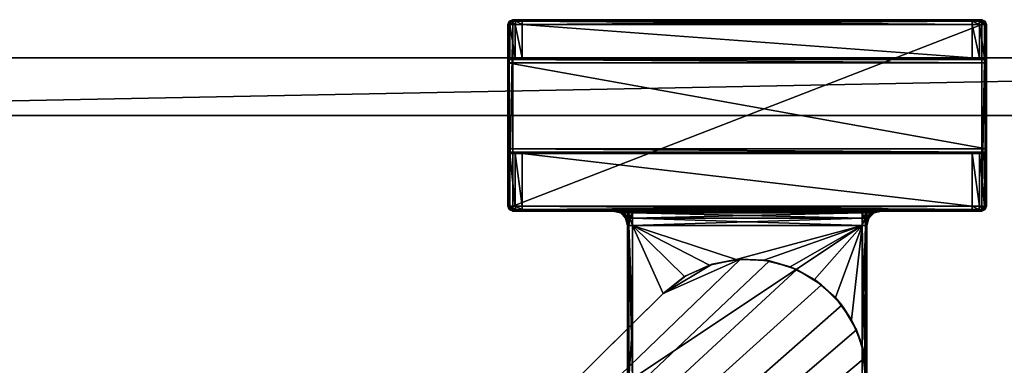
# Model space of a CAD drawing. Header units: metres. Extents: x 0 to 767, y -215 to 49.
# Tile 8 of 10: x 103 to 206, y -29 to 7. Entities that reach past the tile are written whole.
import ezdxf

# ---------------------------------------------------------------- set-up
doc = ezdxf.new("R2010")
doc.units = ezdxf.units.M

msp = doc.modelspace()

# ---------------------------------------------------------------- linework, layer by layer
at = {"layer": 'Y2A77L01'}
for points in [[(154.05043, 6.5, 1976.75), (153.849472, 6.5, 1977.5), (153.995911, 6.853553, 1977.5)], [(153.995911, 6.853553, 1997.5), (153.995911, 6.853553, 1977.5), (153.849472, 6.5, 1997.5)], [(153.995911, 6.853553, 1977.5), (153.849472, 6.5, 1977.5), (153.849472, 6.5, 1997.5)], [(153.849472, 6.5, 1997.5), (153.995911, 6.75, 1997.75), (153.995911, 6.853553, 1997.5)], [(153.995911, 6.75, 1997.75), (153.849472, 6.5, 1997.5), (153.995911, 6.5, 1997.853516)], [(154.05043, 6.5, 1976.75), (154.05043, 3, 1976.75), (153.849472, 6.5, 1977.5)], [(154.05043, 3, 1976.75), (153.849472, 3, 1977.5), (153.849472, 6.5, 1977.5)], [(153.995911, -12.5, 1997.853516), (153.995911, 6.5, 1997.853516), (153.849472, -12.5, 1997.5)], [(153.995911, 6.5, 1997.853516), (153.849472, 6.5, 1997.5), (153.849472, -12.5, 1997.5)], [(153.849472, 3, 1977.5), (153.849472, 6.5, 1997.5), (153.849472, 6.5, 1977.5)], [(153.849472, 3, 1993.5), (153.849472, 6.5, 1997.5), (153.849472, 3, 1977.5)], [(153.849472, 2.853553, 1993.853516), (153.849472, 6.5, 1997.5), (153.849472, 3, 1993.5)], [(153.849472, -12.5, 1997.5), (153.849472, 6.5, 1997.5), (153.849472, 2.5, 1994)], [(153.849472, 2.5, 1994), (153.849472, 6.5, 1997.5), (153.849472, 2.853553, 1993.853516)], [(154.349472, 7, 1977.5), (154.177261, 6.853553, 1976.823242), (153.995911, 6.853553, 1977.5)], [(154.349472, 7, 1997.5), (154.349472, 7, 1977.5), (153.995911, 6.853553, 1997.5)], [(154.349472, 7, 1977.5), (153.995911, 6.853553, 1977.5), (153.995911, 6.853553, 1997.5)], [(154.349472, 6.853553, 1997.853516), (154.349472, 7, 1997.5), (153.995911, 6.853553, 1997.5)], [(154.177261, 6.853553, 1976.823242), (154.05043, 6.5, 1976.75), (153.995911, 6.853553, 1977.5)], [(154.349472, 6.5, 1998), (154.349472, 6.853553, 1997.853516), (153.995911, 6.75, 1997.75)], [(153.995911, 6.75, 1997.75), (154.349472, 6.853553, 1997.853516), (153.995911, 6.853553, 1997.5)], [(153.995911, 6.5, 1997.853516), (154.349472, 6.5, 1998), (153.995911, 6.75, 1997.75)], [(154.349472, -12.5, 1998), (154.349472, 6.5, 1998), (153.995911, -12.5, 1997.853516)], [(154.349472, 6.5, 1998), (153.995911, 6.5, 1997.853516), (153.995911, -12.5, 1997.853516)], [(154.599472, 6.5, 1976.200928), (154.05043, 6.5, 1976.75), (154.177261, 6.853553, 1976.823242)], [(154.599472, 6.5, 1976.200928), (154.599472, 3, 1976.200928), (154.05043, 6.5, 1976.75)], [(154.599472, 3, 1976.200928), (154.05043, 3, 1976.75), (154.05043, 6.5, 1976.75)], [(154.642365, 7, 1976.792847), (154.177261, 6.853553, 1976.823242), (154.349472, 7, 1977.5)], [(154.177261, 6.853553, 1976.823242), (154.642365, 7, 1976.792847), (154.672699, 6.853553, 1976.327759)], [(154.672699, 6.853553, 1976.327759), (154.599472, 6.5, 1976.200928), (154.177261, 6.853553, 1976.823242)], [(203.349472, 7, 1997.5), (202.349472, 7, 1976.5), (154.349472, 7, 1997.5)], [(202.349472, 7, 1976.5), (155.349472, 7, 1976.5), (154.349472, 7, 1997.5)], [(154.349472, 7, 1997.5), (155.349472, 7, 1976.5), (154.349472, 7, 1977.5)], [(155.349472, 7, 1976.5), (154.642365, 7, 1976.792847), (154.349472, 7, 1977.5)], [(203.349472, 7, 1997.5), (154.349472, 7, 1997.5), (203.349472, 6.853553, 1997.853516)], [(154.349472, 7, 1997.5), (154.349472, 6.853553, 1997.853516), (203.349472, 6.853553, 1997.853516)], [(203.349472, 6.853553, 1997.853516), (154.349472, 6.853553, 1997.853516), (203.349472, 6.5, 1998)], [(154.349472, 6.853553, 1997.853516), (154.349472, 6.5, 1998), (203.349472, 6.5, 1998)], [(203.349472, -12.5, 1998), (203.349472, 6.5, 1998), (154.349472, -12.5, 1998)], [(203.349472, 6.5, 1998), (154.349472, 6.5, 1998), (154.349472, -12.5, 1998)], [(155.349472, 6.5, 1976), (154.599472, 6.5, 1976.200928), (154.672699, 6.853553, 1976.327759)], [(155.349472, 6.5, 1976), (155.349472, 3, 1976), (154.599472, 6.5, 1976.200928)], [(155.349472, 3, 1976), (154.599472, 3, 1976.200928), (154.599472, 6.5, 1976.200928)], [(154.642365, 7, 1976.792847), (155.349472, 7, 1976.5), (154.672699, 6.853553, 1976.327759)], [(154.672699, 6.853553, 1976.327759), (155.349472, 7, 1976.5), (155.349472, 6.853553, 1976.146484)], [(155.349472, 6.853553, 1976.146484), (155.349472, 6.5, 1976), (154.672699, 6.853553, 1976.327759)], [(202.349472, 6.853553, 1976.146484), (155.349472, 6.853553, 1976.146484), (202.349472, 7, 1976.5)], [(155.349472, 6.853553, 1976.146484), (155.349472, 7, 1976.5), (202.349472, 7, 1976.5)], [(202.349472, 6.5, 1976), (155.349472, 6.5, 1976), (202.349472, 6.853553, 1976.146484)], [(155.349472, 6.5, 1976), (155.349472, 6.853553, 1976.146484), (202.349472, 6.853553, 1976.146484)], [(202.349472, 6.5, 1976), (202.349472, 3, 1976), (155.349472, 6.5, 1976)], [(202.349472, 3, 1976), (155.349472, 3, 1976), (155.349472, 6.5, 1976)], [(203.05658, 7, 1976.792847), (202.349472, 7, 1976.5), (203.349472, 7, 1997.5)], [(203.05658, 7, 1976.792847), (203.026245, 6.853553, 1976.327759), (202.349472, 7, 1976.5)], [(202.349472, 7, 1976.5), (203.026245, 6.853553, 1976.327759), (202.349472, 6.853553, 1976.146484)], [(203.026245, 6.853553, 1976.327759), (203.099472, 6.5, 1976.200928), (202.349472, 6.853553, 1976.146484)], [(203.099472, 6.5, 1976.200928), (202.349472, 6.5, 1976), (202.349472, 6.853553, 1976.146484)], [(203.099472, 6.5, 1976.200928), (203.099472, 3, 1976.200928), (202.349472, 6.5, 1976)], [(203.099472, 3, 1976.200928), (202.349472, 3, 1976), (202.349472, 6.5, 1976)], [(203.026245, 6.853553, 1976.327759), (203.05658, 7, 1976.792847), (203.521683, 6.853553, 1976.823242)], [(203.521683, 6.853553, 1976.823242), (203.648514, 6.5, 1976.75), (203.026245, 6.853553, 1976.327759)], [(203.648514, 6.5, 1976.75), (203.099472, 6.5, 1976.200928), (203.026245, 6.853553, 1976.327759)], [(203.349472, 7, 1977.5), (203.05658, 7, 1976.792847), (203.349472, 7, 1997.5)], [(203.05658, 7, 1976.792847), (203.349472, 7, 1977.5), (203.521683, 6.853553, 1976.823242)], [(203.648514, 6.5, 1976.75), (203.648514, 3, 1976.75), (203.099472, 6.5, 1976.200928)], [(203.648514, 3, 1976.75), (203.099472, 3, 1976.200928), (203.099472, 6.5, 1976.200928)], [(203.703018, 6.853553, 1997.5), (203.349472, 7, 1997.5), (203.703018, 6.75, 1997.75)], [(203.349472, 7, 1997.5), (203.349472, 6.853553, 1997.853516), (203.703018, 6.75, 1997.75)], [(203.703018, 6.853553, 1997.5), (203.703018, 6.853553, 1977.5), (203.349472, 7, 1997.5)], [(203.703018, 6.853553, 1977.5), (203.349472, 7, 1977.5), (203.349472, 7, 1997.5)], [(203.521683, 6.853553, 1976.823242), (203.349472, 7, 1977.5), (203.703018, 6.853553, 1977.5)], [(203.703018, 6.75, 1997.75), (203.349472, 6.853553, 1997.853516), (203.703018, 6.5, 1997.853516)], [(203.349472, 6.853553, 1997.853516), (203.349472, 6.5, 1998), (203.703018, 6.5, 1997.853516)], [(203.703018, -12.5, 1997.853516), (203.703018, 6.5, 1997.853516), (203.349472, -12.5, 1998)], [(203.703018, 6.5, 1997.853516), (203.349472, 6.5, 1998), (203.349472, -12.5, 1998)], [(203.703018, 6.853553, 1977.5), (203.849472, 6.5, 1977.5), (203.521683, 6.853553, 1976.823242)], [(203.849472, 6.5, 1977.5), (203.648514, 6.5, 1976.75), (203.521683, 6.853553, 1976.823242)], [(203.849472, 6.5, 1977.5), (203.849472, 3, 1977.5), (203.648514, 6.5, 1976.75)], [(203.849472, 3, 1977.5), (203.648514, 3, 1976.75), (203.648514, 6.5, 1976.75)], [(203.703018, 6.75, 1997.75), (203.849472, 6.5, 1997.5), (203.703018, 6.853553, 1997.5)], [(203.849472, 6.5, 1997.5), (203.849472, 6.5, 1977.5), (203.703018, 6.853553, 1997.5)], [(203.849472, 6.5, 1977.5), (203.703018, 6.853553, 1977.5), (203.703018, 6.853553, 1997.5)], [(203.849472, 6.5, 1997.5), (203.703018, 6.75, 1997.75), (203.703018, 6.5, 1997.853516)], [(203.849472, -12.5, 1997.5), (203.849472, 6.5, 1997.5), (203.703018, -12.5, 1997.853516)], [(203.849472, 6.5, 1997.5), (203.703018, 6.5, 1997.853516), (203.703018, -12.5, 1997.853516)], [(203.849472, 2.853553, 1993.853516), (203.849472, 6.5, 1997.5), (203.849472, 2.5, 1994)], [(203.849472, 6.5, 1997.5), (203.849472, -12.5, 1997.5), (203.849472, 2.5, 1994)], [(203.849472, 3, 1993.5), (203.849472, 6.5, 1997.5), (203.849472, 2.853553, 1993.853516)], [(203.849472, 3, 1977.5), (203.849472, 6.5, 1997.5), (203.849472, 3, 1993.5)], [(203.849472, 6.5, 1977.5), (203.849472, 6.5, 1997.5), (203.849472, 3, 1977.5)], [(153.849472, 3, 1977.5), (154.05043, 3, 1976.75), (153.849472, 3, 1993.5)], [(154.05043, 3, 1976.75), (155.349472, 3, 1976), (153.849472, 3, 1993.5)], [(153.849472, 3, 1993.5), (155.349472, 3, 1976), (203.849472, 3, 1993.5)], [(203.849472, 3, 1993.5), (203.849472, 2.853553, 1993.853516), (153.849472, 3, 1993.5)], [(203.849472, 2.853553, 1993.853516), (153.849472, 2.853553, 1993.853516), (153.849472, 3, 1993.5)], [(203.849472, 2.853553, 1993.853516), (203.849472, 2.5, 1994), (153.849472, 2.853553, 1993.853516)], [(203.849472, 2.5, 1994), (153.849472, 2.5, 1994), (153.849472, 2.853553, 1993.853516)], [(153.849472, -6.5, 1994), (153.849472, -12.5, 1997.5), (153.849472, 2.5, 1994)], [(203.849472, 2.5, 1994), (203.849472, -6.5, 1994), (153.849472, 2.5, 1994)], [(203.849472, -6.5, 1994), (153.849472, -6.5, 1994), (153.849472, 2.5, 1994)], [(155.349472, 3, 1976), (154.05043, 3, 1976.75), (154.599472, 3, 1976.200928)], [(155.349472, 3, 1976), (202.349472, 3, 1976), (203.849472, 3, 1993.5)], [(203.849472, 3, 1993.5), (202.349472, 3, 1976), (203.648514, 3, 1976.75)], [(202.349472, 3, 1976), (203.099472, 3, 1976.200928), (203.648514, 3, 1976.75)], [(203.849472, 3, 1993.5), (203.648514, 3, 1976.75), (203.849472, 3, 1977.5)], [(203.849472, 2.5, 1994), (203.849472, -12.5, 1997.5), (203.849472, -6.5, 1994)], [(153.849472, -6.853553, 1993.853516), (153.849472, -12.5, 1997.5), (153.849472, -6.5, 1994)], [(203.849472, -6.5, 1994), (203.849472, -6.853553, 1993.853516), (153.849472, -6.5, 1994)], [(203.849472, -6.853553, 1993.853516), (153.849472, -6.853553, 1993.853516), (153.849472, -6.5, 1994)], [(153.849472, -7, 1993.5), (153.849472, -12.5, 1997.5), (153.849472, -6.853553, 1993.853516)], [(203.849472, -6.853553, 1993.853516), (203.849472, -7, 1993.5), (153.849472, -6.853553, 1993.853516)], [(203.849472, -7, 1993.5), (153.849472, -7, 1993.5), (153.849472, -6.853553, 1993.853516)], [(154.05043, -7, 1976.75), (154.05043, -12.5, 1976.75), (153.849472, -7, 1977.5)], [(154.05043, -12.5, 1976.75), (153.849472, -12.5, 1977.5), (153.849472, -7, 1977.5)], [(153.849472, -12.5, 1997.5), (153.849472, -7, 1977.5), (153.849472, -12.5, 1977.5)], [(153.849472, -7, 1977.5), (153.849472, -12.5, 1997.5), (153.849472, -7, 1993.5)], [(153.849472, -7, 1977.5), (155.349472, -7, 1976), (154.05043, -7, 1976.75)], [(153.849472, -7, 1993.5), (155.349472, -7, 1976), (153.849472, -7, 1977.5)], [(203.849472, -7, 1993.5), (155.349472, -7, 1976), (153.849472, -7, 1993.5)], [(154.599472, -7, 1976.200928), (154.599472, -12.5, 1976.200928), (154.05043, -7, 1976.75)], [(154.599472, -12.5, 1976.200928), (154.05043, -12.5, 1976.75), (154.05043, -7, 1976.75)], [(154.05043, -7, 1976.75), (155.349472, -7, 1976), (154.599472, -7, 1976.200928)], [(155.349472, -7, 1976), (155.349472, -12.5, 1976), (154.599472, -7, 1976.200928)], [(155.349472, -12.5, 1976), (154.599472, -12.5, 1976.200928), (154.599472, -7, 1976.200928)], [(202.349472, -7, 1976), (202.349472, -12.5, 1976), (155.349472, -7, 1976)], [(202.349472, -12.5, 1976), (155.349472, -12.5, 1976), (155.349472, -7, 1976)], [(155.349472, -7, 1976), (203.849472, -7, 1993.5), (202.349472, -7, 1976)], [(203.099472, -7, 1976.200928), (203.099472, -12.5, 1976.200928), (202.349472, -7, 1976)], [(203.099472, -12.5, 1976.200928), (202.349472, -12.5, 1976), (202.349472, -7, 1976)], [(203.099472, -7, 1976.200928), (202.349472, -7, 1976), (203.648514, -7, 1976.75)], [(202.349472, -7, 1976), (203.849472, -7, 1993.5), (203.648514, -7, 1976.75)], [(203.648514, -7, 1976.75), (203.648514, -12.5, 1976.75), (203.099472, -7, 1976.200928)], [(203.648514, -12.5, 1976.75), (203.099472, -12.5, 1976.200928), (203.099472, -7, 1976.200928)], [(203.849472, -7, 1977.5), (203.849472, -12.5, 1977.5), (203.648514, -7, 1976.75)], [(203.849472, -12.5, 1977.5), (203.648514, -12.5, 1976.75), (203.648514, -7, 1976.75)], [(203.648514, -7, 1976.75), (203.849472, -7, 1993.5), (203.849472, -7, 1977.5)], [(203.849472, -6.5, 1994), (203.849472, -12.5, 1997.5), (203.849472, -6.853553, 1993.853516)], [(203.849472, -6.853553, 1993.853516), (203.849472, -12.5, 1997.5), (203.849472, -7, 1993.5)], [(203.849472, -12.5, 1977.5), (203.849472, -7, 1977.5), (203.849472, -12.5, 1997.5)], [(203.849472, -7, 1977.5), (203.849472, -7, 1993.5), (203.849472, -12.5, 1997.5)], [(153.995911, -12.853554, 1977.5), (153.995911, -12.853554, 1997.5), (153.849472, -12.5, 1977.5)], [(153.995911, -12.853554, 1997.5), (153.849472, -12.5, 1997.5), (153.849472, -12.5, 1977.5)], [(153.995911, -12.853554, 1977.5), (153.849472, -12.5, 1977.5), (154.177261, -12.853554, 1976.823242)], [(153.849472, -12.5, 1977.5), (154.05043, -12.5, 1976.75), (154.177261, -12.853554, 1976.823242)], [(153.849472, -12.5, 1997.5), (153.995911, -12.75, 1997.75), (153.995911, -12.5, 1997.853516)], [(153.995911, -12.75, 1997.75), (153.849472, -12.5, 1997.5), (153.995911, -12.853554, 1997.5)], [(153.995911, -12.75, 1997.75), (154.349472, -12.853554, 1997.853516), (153.995911, -12.5, 1997.853516)], [(154.349472, -12.853554, 1997.853516), (154.349472, -12.5, 1998), (153.995911, -12.5, 1997.853516)], [(153.995911, -12.853554, 1997.5), (154.349472, -13, 1997.5), (153.995911, -12.75, 1997.75)], [(154.349472, -13, 1997.5), (154.349472, -12.853554, 1997.853516), (153.995911, -12.75, 1997.75)], [(154.349472, -13, 1977.5), (154.349472, -13, 1997.5), (153.995911, -12.853554, 1977.5)], [(154.349472, -13, 1997.5), (153.995911, -12.853554, 1997.5), (153.995911, -12.853554, 1977.5)], [(154.177261, -12.853554, 1976.823242), (154.349472, -13, 1977.5), (153.995911, -12.853554, 1977.5)], [(154.177261, -12.853554, 1976.823242), (154.05043, -12.5, 1976.75), (154.672699, -12.853554, 1976.327759)], [(154.05043, -12.5, 1976.75), (154.599472, -12.5, 1976.200928), (154.672699, -12.853554, 1976.327759)], [(154.672699, -12.853554, 1976.327759), (154.642365, -13, 1976.792847), (154.177261, -12.853554, 1976.823242)], [(154.642365, -13, 1976.792847), (154.349472, -13, 1977.5), (154.177261, -12.853554, 1976.823242)], [(203.349472, -12.5, 1998), (154.349472, -12.5, 1998), (203.349472, -12.853554, 1997.853516)], [(154.349472, -12.5, 1998), (154.349472, -12.853554, 1997.853516), (203.349472, -12.853554, 1997.853516)], [(203.349472, -12.853554, 1997.853516), (154.349472, -12.853554, 1997.853516), (203.349472, -13, 1997.5)], [(154.349472, -12.853554, 1997.853516), (154.349472, -13, 1997.5), (203.349472, -13, 1997.5)], [(164.849472, -13, 1991.5), (154.349472, -13, 1997.5), (164.849472, -13, 1986.5)], [(154.349472, -13, 1997.5), (154.349472, -13, 1977.5), (164.849472, -13, 1986.5)], [(164.849472, -13, 1986.5), (154.349472, -13, 1977.5), (155.349472, -13, 1976.5)], [(154.349472, -13, 1977.5), (154.642365, -13, 1976.792847), (155.349472, -13, 1976.5)], [(164.849472, -13, 1991.5), (165.117416, -13, 1992.5), (154.349472, -13, 1997.5)], [(165.117416, -13, 1992.5), (165.849472, -13, 1993.232056), (154.349472, -13, 1997.5)], [(203.349472, -13, 1997.5), (154.349472, -13, 1997.5), (166.849472, -13, 1993.5)], [(166.849472, -13, 1993.5), (154.349472, -13, 1997.5), (165.849472, -13, 1993.232056)], [(154.672699, -12.853554, 1976.327759), (154.599472, -12.5, 1976.200928), (155.349472, -12.853554, 1976.146484)], [(154.599472, -12.5, 1976.200928), (155.349472, -12.5, 1976), (155.349472, -12.853554, 1976.146484)], [(154.642365, -13, 1976.792847), (154.672699, -12.853554, 1976.327759), (155.349472, -13, 1976.5)], [(155.349472, -13, 1976.5), (154.672699, -12.853554, 1976.327759), (155.349472, -12.853554, 1976.146484)], [(202.349472, -12.853554, 1976.146484), (155.349472, -12.853554, 1976.146484), (202.349472, -12.5, 1976)], [(155.349472, -12.853554, 1976.146484), (155.349472, -12.5, 1976), (202.349472, -12.5, 1976)], [(202.349472, -13, 1976.5), (155.349472, -13, 1976.5), (202.349472, -12.853554, 1976.146484)], [(155.349472, -13, 1976.5), (155.349472, -12.853554, 1976.146484), (202.349472, -12.853554, 1976.146484)], [(165.849472, -13, 1984.767944), (155.349472, -13, 1976.5), (166.849472, -13, 1984.5)], [(155.349472, -13, 1976.5), (202.349472, -13, 1976.5), (166.849472, -13, 1984.5)], [(155.349472, -13, 1976.5), (165.117416, -13, 1985.5), (164.849472, -13, 1986.5)], [(165.117416, -13, 1985.5), (155.349472, -13, 1976.5), (165.849472, -13, 1984.767944)], [(165.117416, -13, 1985.5), (165.694626, -13.200962, 1986.021606), (164.849472, -13, 1986.5)], [(165.694626, -13.200962, 1986.021606), (165.599472, -13.200962, 1986.5), (164.849472, -13, 1986.5)], [(165.599472, -13.200962, 1991.5), (164.849472, -13, 1991.5), (165.599472, -13.200962, 1986.5)], [(165.599472, -13.200962, 1986.5), (164.849472, -13, 1991.5), (164.849472, -13, 1986.5)], [(165.599472, -13.200962, 1991.5), (165.694626, -13.200962, 1991.978394), (164.849472, -13, 1991.5)], [(164.849472, -13, 1991.5), (165.694626, -13.200962, 1991.978394), (165.117416, -13, 1992.5)], [(165.849472, -13, 1984.767944), (165.965591, -13.200962, 1985.616089), (165.117416, -13, 1985.5)], [(165.965591, -13.200962, 1985.616089), (165.694626, -13.200962, 1986.021606), (165.117416, -13, 1985.5)], [(165.694626, -13.200962, 1991.978394), (165.965591, -13.200962, 1992.383911), (165.117416, -13, 1992.5)], [(165.117416, -13, 1992.5), (165.965591, -13.200962, 1992.383911), (165.849472, -13, 1993.232056)], [(165.694626, -13.200962, 1986.021606), (166.148514, -13.75, 1986.5), (165.599472, -13.200962, 1986.5)], [(166.148514, -13.75, 1991.5), (165.599472, -13.200962, 1991.5), (166.148514, -13.75, 1986.5)], [(166.148514, -13.75, 1986.5), (165.599472, -13.200962, 1991.5), (165.599472, -13.200962, 1986.5)], [(165.694626, -13.200962, 1991.978394), (165.599472, -13.200962, 1991.5), (166.201859, -13.75, 1991.768188)], [(166.201859, -13.75, 1991.768188), (165.599472, -13.200962, 1991.5), (166.148514, -13.75, 1991.5)], [(165.965591, -13.200962, 1985.616089), (166.201859, -13.75, 1986.231812), (165.694626, -13.200962, 1986.021606)], [(166.201859, -13.75, 1986.231812), (166.148514, -13.75, 1986.5), (165.694626, -13.200962, 1986.021606)], [(165.965591, -13.200962, 1992.383911), (165.694626, -13.200962, 1991.978394), (166.353821, -13.75, 1991.995605)], [(166.353821, -13.75, 1991.995605), (165.694626, -13.200962, 1991.978394), (166.201859, -13.75, 1991.768188)], [(166.849472, -13, 1984.5), (166.371109, -13.200962, 1985.345093), (165.849472, -13, 1984.767944)], [(166.371109, -13.200962, 1985.345093), (165.965591, -13.200962, 1985.616089), (165.849472, -13, 1984.767944)], [(165.965591, -13.200962, 1992.383911), (166.371109, -13.200962, 1992.654907), (165.849472, -13, 1993.232056)], [(165.849472, -13, 1993.232056), (166.371109, -13.200962, 1992.654907), (166.849472, -13, 1993.5)], [(166.201859, -13.75, 1986.231812), (165.965591, -13.200962, 1985.616089), (166.353821, -13.75, 1986.004395)], [(165.965591, -13.200962, 1985.616089), (166.371109, -13.200962, 1985.345093), (166.353821, -13.75, 1986.004395)], [(165.965591, -13.200962, 1992.383911), (166.581223, -13.75, 1992.147583), (166.371109, -13.200962, 1992.654907)], [(166.581223, -13.75, 1992.147583), (165.965591, -13.200962, 1992.383911), (166.353821, -13.75, 1991.995605)], [(166.353821, -13.75, 1986.004395), (166.371109, -13.200962, 1985.345093), (166.581223, -13.75, 1985.852417)], [(166.849472, -13.200962, 1985.25), (166.371109, -13.200962, 1985.345093), (166.849472, -13, 1984.5)], [(166.371109, -13.200962, 1992.654907), (166.849472, -13.200962, 1992.75), (166.849472, -13, 1993.5)], [(166.371109, -13.200962, 1985.345093), (166.849472, -13.200962, 1985.25), (166.581223, -13.75, 1985.852417)], [(166.581223, -13.75, 1992.147583), (166.849472, -13.75, 1992.200928), (166.371109, -13.200962, 1992.654907)], [(166.371109, -13.200962, 1992.654907), (166.849472, -13.75, 1992.200928), (166.849472, -13.200962, 1992.75)], [(166.581223, -13.75, 1985.852417), (166.849472, -13.200962, 1985.25), (166.849472, -13.75, 1985.799072)], [(190.849472, -13.200962, 1985.25), (166.849472, -13, 1984.5), (190.849472, -13, 1984.5)], [(166.849472, -13, 1984.5), (190.849472, -13.200962, 1985.25), (166.849472, -13.200962, 1985.25)], [(190.849472, -13.200962, 1992.75), (190.849472, -13, 1993.5), (166.849472, -13.200962, 1992.75)], [(166.849472, -13.200962, 1992.75), (190.849472, -13, 1993.5), (166.849472, -13, 1993.5)], [(190.849472, -13, 1993.5), (203.349472, -13, 1997.5), (166.849472, -13, 1993.5)], [(166.849472, -13, 1984.5), (202.349472, -13, 1976.5), (190.849472, -13, 1984.5)], [(190.849472, -13.200962, 1985.25), (190.849472, -13.75, 1985.799072), (166.849472, -13.200962, 1985.25)], [(166.849472, -13.200962, 1985.25), (190.849472, -13.75, 1985.799072), (166.849472, -13.75, 1985.799072)], [(190.849472, -13.75, 1992.200928), (190.849472, -13.200962, 1992.75), (166.849472, -13.75, 1992.200928)], [(166.849472, -13.75, 1992.200928), (190.849472, -13.200962, 1992.75), (166.849472, -13.200962, 1992.75)], [(190.849472, -13.200962, 1992.75), (191.32782, -13.200962, 1992.654907), (190.849472, -13, 1993.5)], [(190.849472, -13, 1993.5), (191.32782, -13.200962, 1992.654907), (191.849472, -13, 1993.232056)], [(191.849472, -13, 1984.767944), (191.32782, -13.200962, 1985.345093), (190.849472, -13, 1984.5)], [(191.32782, -13.200962, 1985.345093), (190.849472, -13.200962, 1985.25), (190.849472, -13, 1984.5)], [(191.849472, -13, 1993.232056), (203.349472, -13, 1997.5), (190.849472, -13, 1993.5)], [(190.849472, -13, 1984.5), (202.349472, -13, 1976.5), (191.849472, -13, 1984.767944)], [(191.32782, -13.200962, 1992.654907), (190.849472, -13.200962, 1992.75), (191.117722, -13.75, 1992.147583)], [(191.117722, -13.75, 1992.147583), (190.849472, -13.200962, 1992.75), (190.849472, -13.75, 1992.200928)], [(191.117722, -13.75, 1985.852417), (190.849472, -13.75, 1985.799072), (191.32782, -13.200962, 1985.345093)], [(191.32782, -13.200962, 1985.345093), (190.849472, -13.75, 1985.799072), (190.849472, -13.200962, 1985.25)], [(191.345123, -13.75, 1991.995605), (191.32782, -13.200962, 1992.654907), (191.117722, -13.75, 1992.147583)], [(191.733353, -13.200962, 1985.616089), (191.117722, -13.75, 1985.852417), (191.32782, -13.200962, 1985.345093)], [(191.117722, -13.75, 1985.852417), (191.733353, -13.200962, 1985.616089), (191.345123, -13.75, 1986.004395)], [(191.32782, -13.200962, 1992.654907), (191.733353, -13.200962, 1992.383911), (191.849472, -13, 1993.232056)], [(191.733353, -13.200962, 1985.616089), (191.32782, -13.200962, 1985.345093), (191.849472, -13, 1984.767944)], [(191.733353, -13.200962, 1992.383911), (191.32782, -13.200962, 1992.654907), (191.345123, -13.75, 1991.995605)], [(191.49707, -13.75, 1991.768188), (191.733353, -13.200962, 1992.383911), (191.345123, -13.75, 1991.995605)], [(191.733353, -13.200962, 1985.616089), (192.004318, -13.200962, 1986.021606), (191.345123, -13.75, 1986.004395)], [(191.345123, -13.75, 1986.004395), (192.004318, -13.200962, 1986.021606), (191.49707, -13.75, 1986.231812)], [(191.733353, -13.200962, 1992.383911), (191.49707, -13.75, 1991.768188), (192.004318, -13.200962, 1991.978394)], [(191.49707, -13.75, 1991.768188), (191.55043, -13.75, 1991.5), (192.004318, -13.200962, 1991.978394)], [(192.004318, -13.200962, 1986.021606), (192.099472, -13.200962, 1986.5), (191.49707, -13.75, 1986.231812)], [(191.49707, -13.75, 1986.231812), (192.099472, -13.200962, 1986.5), (191.55043, -13.75, 1986.5)], [(192.004318, -13.200962, 1991.978394), (191.55043, -13.75, 1991.5), (192.099472, -13.200962, 1991.5)], [(192.099472, -13.200962, 1991.5), (191.55043, -13.75, 1991.5), (192.099472, -13.200962, 1986.5)], [(192.099472, -13.200962, 1986.5), (191.55043, -13.75, 1991.5), (191.55043, -13.75, 1986.5)], [(191.849472, -13, 1993.232056), (191.733353, -13.200962, 1992.383911), (192.581528, -13, 1992.5)], [(191.733353, -13.200962, 1992.383911), (192.004318, -13.200962, 1991.978394), (192.581528, -13, 1992.5)], [(192.004318, -13.200962, 1986.021606), (191.733353, -13.200962, 1985.616089), (192.581528, -13, 1985.5)], [(192.581528, -13, 1985.5), (191.733353, -13.200962, 1985.616089), (191.849472, -13, 1984.767944)], [(192.581528, -13, 1992.5), (203.349472, -13, 1997.5), (191.849472, -13, 1993.232056)], [(191.849472, -13, 1984.767944), (202.349472, -13, 1976.5), (192.581528, -13, 1985.5)], [(192.581528, -13, 1992.5), (192.004318, -13.200962, 1991.978394), (192.849472, -13, 1991.5)], [(192.004318, -13.200962, 1991.978394), (192.099472, -13.200962, 1991.5), (192.849472, -13, 1991.5)], [(192.099472, -13.200962, 1986.5), (192.004318, -13.200962, 1986.021606), (192.849472, -13, 1986.5)], [(192.849472, -13, 1986.5), (192.004318, -13.200962, 1986.021606), (192.581528, -13, 1985.5)], [(192.099472, -13.200962, 1991.5), (192.849472, -13, 1986.5), (192.849472, -13, 1991.5)], [(192.849472, -13, 1986.5), (192.099472, -13.200962, 1991.5), (192.099472, -13.200962, 1986.5)], [(192.849472, -13, 1991.5), (203.349472, -13, 1997.5), (192.581528, -13, 1992.5)], [(192.581528, -13, 1985.5), (202.349472, -13, 1976.5), (192.849472, -13, 1986.5)], [(203.349472, -13, 1997.5), (192.849472, -13, 1991.5), (203.349472, -13, 1977.5)], [(192.849472, -13, 1991.5), (192.849472, -13, 1986.5), (203.349472, -13, 1977.5)], [(203.349472, -13, 1977.5), (192.849472, -13, 1986.5), (203.05658, -13, 1976.792847)], [(192.849472, -13, 1986.5), (202.349472, -13, 1976.5), (203.05658, -13, 1976.792847)], [(202.349472, -12.853554, 1976.146484), (202.349472, -12.5, 1976), (203.026245, -12.853554, 1976.327759)], [(202.349472, -12.5, 1976), (203.099472, -12.5, 1976.200928), (203.026245, -12.853554, 1976.327759)], [(203.05658, -13, 1976.792847), (202.349472, -13, 1976.5), (203.026245, -12.853554, 1976.327759)], [(203.026245, -12.853554, 1976.327759), (202.349472, -13, 1976.5), (202.349472, -12.853554, 1976.146484)], [(203.026245, -12.853554, 1976.327759), (203.099472, -12.5, 1976.200928), (203.521683, -12.853554, 1976.823242)], [(203.521683, -12.853554, 1976.823242), (203.05658, -13, 1976.792847), (203.026245, -12.853554, 1976.327759)], [(203.05658, -13, 1976.792847), (203.521683, -12.853554, 1976.823242), (203.349472, -13, 1977.5)], [(203.099472, -12.5, 1976.200928), (203.648514, -12.5, 1976.75), (203.521683, -12.853554, 1976.823242)], [(203.703018, -12.5, 1997.853516), (203.349472, -12.5, 1998), (203.703018, -12.75, 1997.75)], [(203.349472, -12.5, 1998), (203.349472, -12.853554, 1997.853516), (203.703018, -12.75, 1997.75)], [(203.703018, -12.75, 1997.75), (203.349472, -12.853554, 1997.853516), (203.703018, -12.853554, 1997.5)], [(203.349472, -13, 1977.5), (203.521683, -12.853554, 1976.823242), (203.703018, -12.853554, 1977.5)], [(203.703018, -12.853554, 1977.5), (203.703018, -12.853554, 1997.5), (203.349472, -13, 1977.5)], [(203.703018, -12.853554, 1997.5), (203.349472, -13, 1997.5), (203.349472, -13, 1977.5)], [(203.349472, -12.853554, 1997.853516), (203.349472, -13, 1997.5), (203.703018, -12.853554, 1997.5)], [(203.521683, -12.853554, 1976.823242), (203.648514, -12.5, 1976.75), (203.703018, -12.853554, 1977.5)], [(203.648514, -12.5, 1976.75), (203.849472, -12.5, 1977.5), (203.703018, -12.853554, 1977.5)], [(203.849472, -12.5, 1977.5), (203.849472, -12.5, 1997.5), (203.703018, -12.853554, 1977.5)], [(203.849472, -12.5, 1997.5), (203.703018, -12.853554, 1997.5), (203.703018, -12.853554, 1977.5)], [(203.849472, -12.5, 1997.5), (203.703018, -12.75, 1997.75), (203.703018, -12.853554, 1997.5)], [(203.703018, -12.75, 1997.75), (203.849472, -12.5, 1997.5), (203.703018, -12.5, 1997.853516)], [(166.148514, -13.75, 1986.5), (166.201859, -13.75, 1986.231812), (166.349472, -14.5, 1986.5)], [(166.148514, -13.75, 1991.5), (166.349472, -14.5, 1986.5), (166.349472, -14.5, 1991.5)], [(166.349472, -14.5, 1986.5), (166.148514, -13.75, 1991.5), (166.148514, -13.75, 1986.5)], [(166.148514, -13.75, 1991.5), (166.349472, -14.5, 1991.5), (166.201859, -13.75, 1991.768188)], [(166.349472, -14.5, 1986.5), (166.201859, -13.75, 1986.231812), (166.495911, -14.5, 1986.146484)], [(166.201859, -13.75, 1986.231812), (166.353821, -13.75, 1986.004395), (166.495911, -14.5, 1986.146484)], [(166.349472, -14.5, 1991.5), (166.495911, -14.5, 1991.853516), (166.201859, -13.75, 1991.768188)], [(166.201859, -13.75, 1991.768188), (166.495911, -14.5, 1991.853516), (166.353821, -13.75, 1991.995605)], [(166.581223, -13.75, 1985.852417), (166.495911, -14.5, 1986.146484), (166.353821, -13.75, 1986.004395)], [(166.581223, -13.75, 1992.147583), (166.353821, -13.75, 1991.995605), (166.495911, -14.5, 1991.853516)], [(166.849472, -14.5, 1986), (166.495911, -14.5, 1986.146484), (166.581223, -13.75, 1985.852417)], [(166.849472, -14.5, 1992), (166.581223, -13.75, 1992.147583), (166.495911, -14.5, 1991.853516)], [(166.849472, -13.75, 1985.799072), (166.849472, -14.5, 1986), (166.581223, -13.75, 1985.852417)], [(166.849472, -13.75, 1992.200928), (166.581223, -13.75, 1992.147583), (166.849472, -14.5, 1992)], [(190.849472, -13.75, 1985.799072), (190.849472, -14.5, 1986), (166.849472, -13.75, 1985.799072)], [(166.849472, -13.75, 1985.799072), (190.849472, -14.5, 1986), (166.849472, -14.5, 1986)], [(190.849472, -13.75, 1992.200928), (166.849472, -14.5, 1992), (190.849472, -14.5, 1992)], [(166.849472, -14.5, 1992), (190.849472, -13.75, 1992.200928), (166.849472, -13.75, 1992.200928)], [(190.849472, -13.75, 1992.200928), (190.849472, -14.5, 1992), (191.117722, -13.75, 1992.147583)], [(190.849472, -14.5, 1992), (191.203018, -14.5, 1991.853516), (191.117722, -13.75, 1992.147583)], [(190.849472, -13.75, 1985.799072), (191.117722, -13.75, 1985.852417), (190.849472, -14.5, 1986)], [(190.849472, -14.5, 1986), (191.117722, -13.75, 1985.852417), (191.203018, -14.5, 1986.146484)], [(191.117722, -13.75, 1992.147583), (191.203018, -14.5, 1991.853516), (191.345123, -13.75, 1991.995605)], [(191.117722, -13.75, 1985.852417), (191.345123, -13.75, 1986.004395), (191.203018, -14.5, 1986.146484)], [(191.349472, -14.5, 1991.5), (191.49707, -13.75, 1991.768188), (191.203018, -14.5, 1991.853516)], [(191.49707, -13.75, 1991.768188), (191.345123, -13.75, 1991.995605), (191.203018, -14.5, 1991.853516)], [(191.349472, -14.5, 1986.5), (191.203018, -14.5, 1986.146484), (191.49707, -13.75, 1986.231812)], [(191.49707, -13.75, 1986.231812), (191.203018, -14.5, 1986.146484), (191.345123, -13.75, 1986.004395)], [(191.55043, -13.75, 1991.5), (191.49707, -13.75, 1991.768188), (191.349472, -14.5, 1991.5)], [(191.55043, -13.75, 1991.5), (191.349472, -14.5, 1991.5), (191.55043, -13.75, 1986.5)], [(191.55043, -13.75, 1986.5), (191.349472, -14.5, 1991.5), (191.349472, -14.5, 1986.5)], [(191.55043, -13.75, 1986.5), (191.349472, -14.5, 1986.5), (191.49707, -13.75, 1986.231812)], [(166.349472, -30.5, 1986.5), (166.349472, -30.5, 1991.5), (166.349472, -14.5, 1986.5)], [(166.349472, -30.5, 1991.5), (166.349472, -14.5, 1991.5), (166.349472, -14.5, 1986.5)], [(166.495911, -14.5, 1986.146484), (166.495911, -30.5, 1986.146484), (166.349472, -14.5, 1986.5)], [(166.495911, -30.5, 1986.146484), (166.349472, -30.5, 1986.5), (166.349472, -14.5, 1986.5)], [(166.495911, -30.5, 1991.853516), (166.495911, -14.5, 1991.853516), (166.349472, -30.5, 1991.5)], [(166.495911, -14.5, 1991.853516), (166.349472, -14.5, 1991.5), (166.349472, -30.5, 1991.5)], [(166.849472, -14.5, 1986), (166.849472, -30.5, 1986), (166.495911, -14.5, 1986.146484)], [(166.849472, -30.5, 1986), (166.495911, -30.5, 1986.146484), (166.495911, -14.5, 1986.146484)], [(166.849472, -14.5, 1992), (166.495911, -14.5, 1991.853516), (166.849472, -24.792381, 1992)], [(166.849472, -24.792381, 1992), (166.495911, -14.5, 1991.853516), (166.495911, -30.5, 1991.853516)], [(190.849472, -30.5, 1986), (166.849472, -30.5, 1986), (190.849472, -14.5, 1986)], [(166.849472, -30.5, 1986), (166.849472, -14.5, 1986), (190.849472, -14.5, 1986)], [(170.052521, -21.619474, 1992), (166.849472, -14.5, 1992), (166.849472, -24.792381, 1992)], [(172.305984, -19.849516, 1992), (166.849472, -14.5, 1992), (170.052521, -21.619474, 1992)], [(174.903305, -18.639235, 1992), (166.849472, -14.5, 1992), (172.305984, -19.849516, 1992)], [(190.849472, -14.5, 1992), (166.849472, -14.5, 1992), (177.707993, -18.052229, 1992)], [(177.707993, -18.052229, 1992), (166.849472, -14.5, 1992), (174.903305, -18.639235, 1992)], [(180.572662, -18.119345, 1992), (190.849472, -14.5, 1992), (177.707993, -18.052229, 1992)], [(183.346771, -18.837057, 1992), (190.849472, -14.5, 1992), (180.572662, -18.119345, 1992)], [(185.884567, -20.167648, 1992), (190.849472, -14.5, 1992), (183.346771, -18.837057, 1992)], [(188.052658, -22.041199, 1992), (190.849472, -14.5, 1992), (185.884567, -20.167648, 1992)], [(189.737137, -24.359253, 1992), (190.849472, -14.5, 1992), (188.052658, -22.041199, 1992)], [(190.849472, -14.5, 1992), (189.737137, -24.359253, 1992), (190.849472, -27, 1992)], [(191.203018, -14.5, 1986.146484), (191.203018, -30.5, 1986.146484), (190.849472, -14.5, 1986)], [(191.203018, -30.5, 1986.146484), (190.849472, -30.5, 1986), (190.849472, -14.5, 1986)], [(191.203018, -30.5, 1991.853516), (191.203018, -14.5, 1991.853516), (190.849472, -27, 1992)], [(191.203018, -14.5, 1991.853516), (190.849472, -14.5, 1992), (190.849472, -27, 1992)], [(191.349472, -14.5, 1986.5), (191.349472, -30.5, 1986.5), (191.203018, -14.5, 1986.146484)], [(191.349472, -30.5, 1986.5), (191.203018, -30.5, 1986.146484), (191.203018, -14.5, 1986.146484)], [(191.349472, -30.5, 1991.5), (191.349472, -14.5, 1991.5), (191.203018, -30.5, 1991.853516)], [(191.349472, -14.5, 1991.5), (191.203018, -14.5, 1991.853516), (191.203018, -30.5, 1991.853516)], [(191.349472, -30.5, 1986.5), (191.349472, -14.5, 1986.5), (191.349472, -30.5, 1991.5)], [(191.349472, -14.5, 1986.5), (191.349472, -14.5, 1991.5), (191.349472, -30.5, 1991.5)], [(178.153732, -18.019377, 1998), (10.203054, -179.964493, 1998), (181.160767, -18.215542, 1998)], [(10.203054, -179.964493, 1998), (178.153732, -18.019377, 1998), (170.052521, -21.619474, 1998)], [(181.160767, -18.215542, 1998), (10.203054, -179.964493, 1998), (184.033463, -19.125635, 1998)], [(170.052521, -21.619474, 1998), (178.153732, -18.019377, 1998), (175.187149, -18.54854, 1998)], [(174.903305, -18.639235, 1992), (175.187149, -18.54854, 1998), (177.707993, -18.052229, 1992)], [(175.187149, -18.54854, 1998), (178.153732, -18.019377, 1998), (177.707993, -18.052229, 1992)], [(177.707993, -18.052229, 1992), (178.153732, -18.019377, 1998), (180.572662, -18.119345, 1992)], [(178.153732, -18.019377, 1998), (181.160767, -18.215542, 1998), (180.572662, -18.119345, 1992)], [(180.572662, -18.119345, 1992), (181.160767, -18.215542, 1998), (183.346771, -18.837057, 1992)], [(181.160767, -18.215542, 1998), (184.033463, -19.125635, 1998), (183.346771, -18.837057, 1992)], [(184.033463, -19.125635, 1998), (10.203054, -179.964493, 1998), (186.604889, -20.696764, 1998)], [(172.433395, -19.77228, 1998), (170.052521, -21.619474, 1998), (175.187149, -18.54854, 1998)], [(172.305984, -19.849516, 1992), (172.433395, -19.77228, 1998), (174.903305, -18.639235, 1992)], [(172.433395, -19.77228, 1998), (175.187149, -18.54854, 1998), (174.903305, -18.639235, 1992)], [(183.346771, -18.837057, 1992), (184.033463, -19.125635, 1998), (185.884567, -20.167648, 1992)], [(184.033463, -19.125635, 1998), (186.604889, -20.696764, 1998), (185.884567, -20.167648, 1992)], [(170.052521, -21.619474, 1998), (172.433395, -19.77228, 1998), (172.305984, -19.849516, 1992)], [(170.052521, -21.619474, 1992), (170.052521, -21.619474, 1998), (172.305984, -19.849516, 1992)], [(185.884567, -20.167648, 1992), (186.604889, -20.696764, 1998), (188.052658, -22.041199, 1992)], [(186.604889, -20.696764, 1998), (10.203054, -179.964493, 1998), (188.725601, -22.837624, 1998)], [(186.604889, -20.696764, 1998), (188.725601, -22.837624, 1998), (188.052658, -22.041199, 1992)], [(170.052521, -21.619474, 1998), (170.052521, -21.619474, 1992), (10.203054, -179.964493, 1998)], [(170.052521, -21.619474, 1992), (166.849472, -24.792381, 1992), (10.203054, -179.964493, 1998)], [(188.052658, -22.041199, 1992), (188.725601, -22.837624, 1998), (189.737137, -24.359253, 1992)], [(188.725601, -22.837624, 1998), (10.203054, -179.964493, 1998), (190.272339, -25.42379, 1998)], [(188.725601, -22.837624, 1998), (190.272339, -25.42379, 1998), (189.737137, -24.359253, 1992)], [(190.272339, -25.42379, 1998), (190.849472, -27, 1992), (189.737137, -24.359253, 1992)], [(10.203054, -179.964493, 1998), (166.849472, -24.792381, 1992), (13.352166, -176.845032, 1992)], [(190.272339, -25.42379, 1998), (10.203054, -179.964493, 1998), (191.155228, -28.30497, 1998)], [(166.849472, -30.5, 1992), (13.352166, -176.845032, 1992), (166.849472, -24.792381, 1992)], [(166.849472, -30.5, 1992), (166.849472, -24.792381, 1992), (166.495911, -30.5, 1991.853516)], [(191.155228, -28.30497, 1998), (190.849472, -27, 1992), (190.272339, -25.42379, 1998)], [(190.849472, -27, 1992), (191.155228, -28.30497, 1998), (191.319717, -29.63806, 1992)], [(190.849472, -30.5, 1992), (191.203018, -30.5, 1991.853516), (190.849472, -27, 1992)], [(190.849472, -27, 1992), (191.319717, -29.63806, 1992), (190.849472, -30.5, 1992)], [(191.155228, -28.30497, 1998), (10.203054, -179.964493, 1998), (191.322952, -31.313715, 1998)], [(191.155228, -28.30497, 1998), (191.322952, -31.313715, 1998), (191.319717, -29.63806, 1992)]]:
    msp.add_3dface(points, dxfattribs=at)
at = {"layer": 'Y2A77L0123'}
for points in [[(24.000277, 3, 3), (24.000277, 3, 1994), (331.000275, 3, 3)], [(24.000277, 3, 1994), (331.000275, 3, 1994), (331.000275, 3, 3)], [(24.000277, 3, 3), (331.000275, 3, 3), (24.000277, -3, 3)], [(331.000275, 3, 3), (331.000275, -3, 3), (24.000277, -3, 3)], [(24.000277, 3, 1994), (24.000277, -3, 1994), (331.000275, 3, 1994)], [(24.000277, -3, 1994), (331.000275, -3, 1994), (331.000275, 3, 1994)], [(331.000275, -3, 3), (331.000275, -3, 1994), (24.000277, -3, 3)], [(331.000275, -3, 1994), (24.000277, -3, 1994), (24.000277, -3, 3)]]:
    msp.add_3dface(points, dxfattribs=at)

doc.saveas('drawing.dxf')
